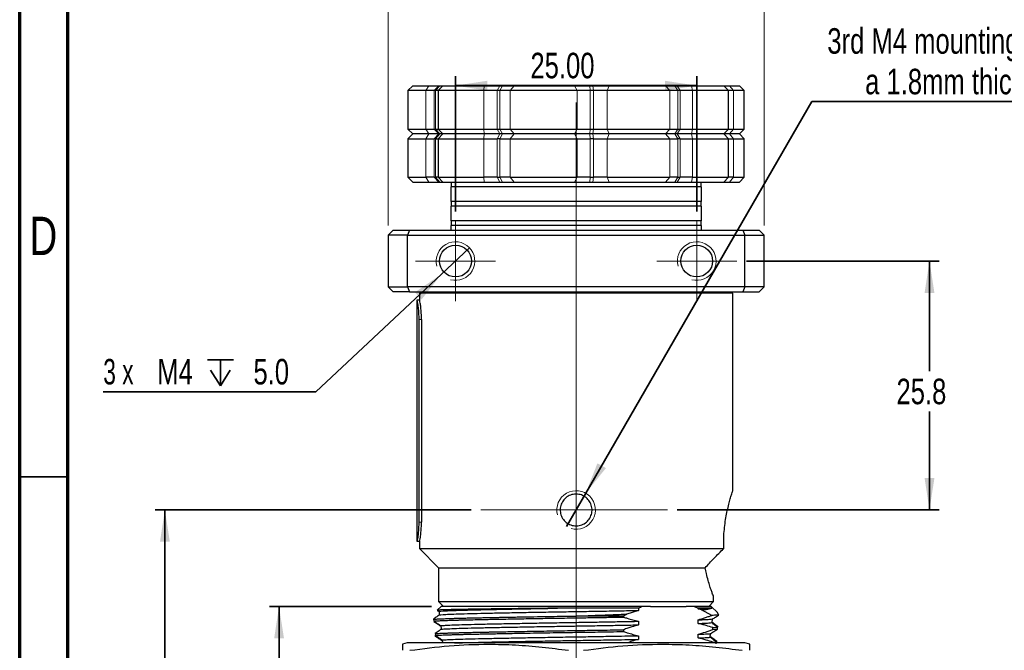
# Model space of a CAD drawing. Header units: millimetres. Extents: x 15 to 415, y 5 to 292.
# Tile 13 of 34: x 15 to 117, y 131 to 196. Entities that reach past the tile are written whole.
import ezdxf

# ---------------------------------------------------------------- set-up
doc = ezdxf.new("R2010")
doc.units = ezdxf.units.MM
doc.linetypes.add('PHANTOM', pattern=[12.7, 6.35, -1.27, 1.27, -1.27, 1.27, -1.27])
doc.layers.add('THICCC', color=7, linetype='Continuous', lineweight=35)
doc.styles.add('SLDTEXTSTYLE0', font='TXT', dxfattribs={"width": 0.75})
doc.styles.add('SLDTEXTSTYLE3', font='TXT', dxfattribs={"width": 0.666667})
doc.dimstyles.new('SLDDIMSTYLE0', dxfattribs={"dimtxt": 2.645833, "dimasz": 3.302, "dimexe": 0, "dimexo": 0.0625, "dimgap": 0.661458, "dimtad": 1, "dimrnd": 1e-09, "dimzin": 12, "dimdsep": 46, "dimtxsty": 'SLDTEXTSTYLE0', "dimsah": 1, "dimcen": 0.09, "dimadec": 0, "dimazin": 3, "dimtfac": 1, "dimtofl": 0, "dimtmove": 0, "dimatfit": 3, "dimfxl": 1, "dimfrac": 2, "dimtolj": 1, "dimtzin": 12, "dimarcsym": 0})
doc.dimstyles.new('SLDDIMSTYLE1', dxfattribs={"dimtxt": 2.645833, "dimasz": 3.302, "dimexe": 0, "dimexo": 0.0625, "dimgap": 0.661458, "dimtad": 0, "dimtih": 1, "dimtoh": 1, "dimrnd": 1e-09, "dimzin": 4, "dimdsep": 46, "dimtxsty": 'SLDTEXTSTYLE0', "dimsah": 1, "dimcen": 0.09, "dimadec": 0, "dimazin": 1, "dimtfac": 1, "dimtofl": 0, "dimtmove": 0, "dimatfit": 3, "dimfxl": 1, "dimfrac": 2, "dimtolj": 1, "dimtzin": 12, "dimarcsym": 0})
doc.dimstyles.new('SLDDIMSTYLE2', dxfattribs={"dimtxt": 2.645833, "dimasz": 3.302, "dimexe": 0, "dimexo": 0.0625, "dimgap": 0.661458, "dimtad": 0, "dimtih": 1, "dimtoh": 1, "dimrnd": 1e-09, "dimzin": 12, "dimdsep": 46, "dimtxsty": 'SLDTEXTSTYLE0', "dimblk1": 'NONE', "dimsah": 1, "dimcen": 0, "dimadec": 0, "dimazin": 3, "dimtfac": 1, "dimtmove": 0, "dimatfit": 3, "dimldrblk": 'NONE', "dimfxl": 1, "dimfrac": 2, "dimtolj": 1, "dimtzin": 12, "dimarcsym": 0})
doc.dimstyles.new('SLDDIMSTYLE4', dxfattribs={"dimtxt": 2.645833, "dimasz": 3.302, "dimexe": 0, "dimexo": 0.0625, "dimgap": 0.661458, "dimtad": 1, "dimrnd": 1e-09, "dimzin": 4, "dimdsep": 46, "dimtxsty": 'SLDTEXTSTYLE0', "dimsah": 1, "dimcen": 0.09, "dimadec": 0, "dimazin": 1, "dimtfac": 1, "dimtofl": 0, "dimtmove": 0, "dimatfit": 3, "dimfxl": 1, "dimfrac": 2, "dimtolj": 1, "dimtzin": 12, "dimarcsym": 0})
doc.dimstyles.new('SLDDIMSTYLE5', dxfattribs={"dimtxt": 2.645833, "dimasz": 3.302, "dimexe": 0, "dimexo": 0.0625, "dimgap": 0.661458, "dimtad": 0, "dimtih": 1, "dimtoh": 1, "dimdec": 1, "dimrnd": 1e-09, "dimzin": 12, "dimdsep": 46, "dimtxsty": 'SLDTEXTSTYLE0', "dimsah": 1, "dimcen": 0.09, "dimadec": 0, "dimazin": 3, "dimtfac": 1, "dimtdec": 1, "dimtofl": 0, "dimtmove": 0, "dimatfit": 3, "dimfxl": 1, "dimfrac": 2, "dimtolj": 1, "dimtzin": 12, "dimarcsym": 0})

# ---------------------------------------------------------------- blocks, each defined once
blk = doc.blocks.new('_D')
at = {"color": 7, "linetype": 'Continuous', "lineweight": 0}
for p, q in [((53.2, 174.57), (53.2, 198.93)), ((92.15, 174.57), (92.15, 198.93)), ((53.2, 197.93), (92.15, 197.93))]:
    blk.add_line(p, q, dxfattribs=at)
at = {"color": 7, "linetype": 'Continuous', "lineweight": 18}
for points in [[(53.2, 197.93), (56.5, 197.42), (56.5, 198.44)], [(92.15, 197.93), (88.85, 198.44), (88.85, 197.42)]]:
    blk.add_solid(points, dxfattribs=at)
at = {"color": 7, "linetype": 'Continuous', "lineweight": 18, "insert": (67.94, 201.34), "char_height": 2.646, "attachment_point": 1, "style": 'SLDTEXTSTYLE0'}
blk.add_mtext('38.95', dxfattribs=at)
blk = doc.blocks.new('_D_1')
at = {"layer": 'THICCC'}
for p, q in [((57.67, 135.07), (40.88, 135.07)), ((41.88, 135.07), (41.88, 115.19)), ((41.88, 92.07), (41.88, 110.99)), ((57.67, 92.07), (40.88, 92.07))]:
    blk.add_line(p, q, dxfattribs=at)
for points in [[(41.88, 135.07), (41.38, 131.77), (42.39, 131.77)], [(41.88, 92.07), (42.39, 95.37), (41.38, 95.37)]]:
    blk.add_solid(points, dxfattribs=at)
at = {"layer": 'THICCC', "insert": (37.49, 114.4), "char_height": 2.646, "attachment_point": 1, "style": 'SLDTEXTSTYLE0'}
blk.add_mtext('43.00', dxfattribs=at)
blk = doc.blocks.new('SW_SYMBOL_HOLE_DEPTH')
at = {"layer": 'THICCC', "color": 0}
for p, q in [((0, 875), (800, 875)), ((400, 875), (400, 75)), ((100, 555), (400, 75)), ((700, 555), (400, 75))]:
    blk.add_line(p, q, dxfattribs=at)
blk = doc.blocks.new('_D_2')
at = {"layer": 'THICCC'}
for p, q in [((61.63, 172.25), (58.71, 169.51)), ((58.71, 169.51), (45.69, 157.32)), ((45.69, 157.32), (23.66, 157.32))]:
    blk.add_line(p, q, dxfattribs=at)
blk.add_solid([(58.71, 169.51), (55.96, 167.63), (56.65, 166.89)], dxfattribs=at)
at = {"layer": 'THICCC', "xscale": 0.0033796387, "yscale": 0.0033796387, "zscale": 0.0033796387}
blk.add_blockref('SW_SYMBOL_HOLE_DEPTH', (34.45, 157.68), dxfattribs=at)
at = {"layer": 'THICCC', "char_height": 2.646, "attachment_point": 1}
for s, insert, style in [('3 x', (23.66, 160.73), 'SLDTEXTSTYLE3'), ('M4', (29.26, 160.73), 'SLDTEXTSTYLE0'), ('5.0', (39.23, 160.73), 'SLDTEXTSTYLE0')]:
    blk.add_mtext(s, dxfattribs=dict(at, insert=insert, style=style))
blk = doc.blocks.new('_None')
blk = doc.blocks.new('_D_3')
at = {"layer": 'THICCC'}
for p, q in [((73.67, 146.8), (97.12, 187.41)), ((97.12, 187.41), (148.86, 187.41)), ((71.67, 143.34), (73.67, 146.8))]:
    blk.add_line(p, q, dxfattribs=at)
blk.add_solid([(73.67, 146.8), (75.76, 149.41), (74.88, 149.91)], dxfattribs=at)
at = {"layer": 'THICCC', "char_height": 2.6458, "attachment_point": 1, "style": 'SLDTEXTSTYLE0'}
for s, insert in [('3rd M4 mounting point needs', (98.71, 195.03)), ('a 1.8mm thick M4 washer', (102.63, 190.82))]:
    blk.add_mtext(s, dxfattribs=dict(at, insert=insert))
blk = doc.blocks.new('_D_5')
at = {"layer": 'THICCC'}
for p, q in [((60.17, 176.03), (60.17, 190.07)), ((85.17, 176.03), (85.17, 190.07)), ((60.17, 189.07), (85.17, 189.07))]:
    blk.add_line(p, q, dxfattribs=at)
for points in [[(60.17, 189.07), (63.48, 188.56), (63.48, 189.58)], [(85.17, 189.07), (81.87, 189.58), (81.87, 188.56)]]:
    blk.add_solid(points, dxfattribs=at)
at = {"layer": 'THICCC', "insert": (67.94, 192.48), "char_height": 2.646, "attachment_point": 1, "style": 'SLDTEXTSTYLE0'}
blk.add_mtext('25.00', dxfattribs=at)
blk = doc.blocks.new('_D_6')
at = {"layer": 'THICCC'}
for p, q in [((90.32, 170.88), (110.3, 170.88)), ((109.3, 170.88), (109.3, 159.47)), ((109.3, 145.07), (109.3, 155.27)), ((83.15, 145.07), (110.3, 145.07))]:
    blk.add_line(p, q, dxfattribs=at)
for points in [[(109.3, 170.88), (108.79, 167.58), (109.81, 167.58)], [(109.3, 145.07), (109.81, 148.37), (108.79, 148.37)]]:
    blk.add_solid(points, dxfattribs=at)
at = {"layer": 'THICCC', "insert": (105.88, 158.68), "char_height": 2.646, "attachment_point": 1, "style": 'SLDTEXTSTYLE0'}
blk.add_mtext('25.8', dxfattribs=at)
blk = doc.blocks.new('_D_7')
at = {"layer": 'THICCC'}
for p, q in [((61.8, 145.07), (29.05, 145.07)), ((30.05, 145.07), (30.05, 119.51)), ((30.05, 92.07), (30.05, 115.3)), ((57.67, 92.07), (29.05, 92.07))]:
    blk.add_line(p, q, dxfattribs=at)
for points in [[(30.05, 145.07), (29.54, 141.77), (30.56, 141.77)], [(30.05, 92.07), (30.56, 95.37), (29.54, 95.37)]]:
    blk.add_solid(points, dxfattribs=at)
at = {"layer": 'THICCC', "insert": (25.65, 118.71), "char_height": 2.646, "attachment_point": 1, "style": 'SLDTEXTSTYLE0'}
blk.add_mtext('53.00', dxfattribs=at)
blk = doc.blocks.new('SW_CENTERMARKSYMBOL_0')
at = {"color": 0, "linetype": 'Continuous', "lineweight": 18}
for p, q in [((0, 2.5), (0, 4.15)), ((0, 0), (0, 2.5)), ((-2.5, 0), (-4.15, 0)), ((0, 0), (-2.5, 0)), ((0, 0), (0, -2.5)), ((0, 0), (2.5, 0)), ((2.5, 0), (4.15, 0)), ((0, -2.5), (0, -4.15))]:
    blk.add_line(p, q, dxfattribs=at)
blk = doc.blocks.new('SW_CENTERMARKSYMBOL_1')
at = {"color": 0, "linetype": 'Continuous', "lineweight": 18}
for p, q in [((0, 2.5), (0, 4.15)), ((0, 0), (0, 2.5)), ((-2.5, 0), (-4.15, 0)), ((0, 0), (-2.5, 0)), ((0, 0), (0, -2.5)), ((0, 0), (2.5, 0)), ((2.5, 0), (4.15, 0)), ((0, -2.5), (0, -4.15))]:
    blk.add_line(p, q, dxfattribs=at)
blk = doc.blocks.new('SW_CENTERMARKSYMBOL_2')
at = {"color": 0, "linetype": 'Continuous', "lineweight": 18}
for p, q in [((0, 2.5), (0, 42.26)), ((0, 0), (0, 2.5)), ((-2.5, 0), (-9.88, 0)), ((0, 0), (-2.5, 0)), ((0, 0), (0, -2.5)), ((0, 0), (2.5, 0)), ((2.5, 0), (9.47, 0)), ((0, -2.5), (0, -69.74))]:
    blk.add_line(p, q, dxfattribs=at)

msp = doc.modelspace()

# ---------------------------------------------------------------- linework, layer by layer
at = {"color": 7, "linetype": 'Continuous', "lineweight": 70}
for p, q in [((15, 5), (15, 292)), ((20, 10), (20, 287))]:
    msp.add_line(p, q, dxfattribs=at)
at = {"color": 7, "linetype": 'Continuous', "lineweight": 25}
for p, q in [((55.739, 189.067), (55.239, 188.567)), ((55.739, 189.067), (57.415, 189.067)), ((57.415, 189.067), (58.434, 189.067)), ((58.863, 189.067), (58.363, 188.567)), ((58.434, 189.067), (58.564, 189.067)), ((58.564, 189.067), (58.863, 189.067)), ((58.863, 189.067), (60.012, 189.067)), ((60.012, 189.067), (63.138, 189.067)), ((63.138, 189.067), (64.751, 189.067)), ((64.751, 189.067), (65.029, 189.067)), ((65.029, 189.067), (66.252, 189.067)), ((66.252, 189.067), (72.503, 189.067)), ((72.503, 189.067), (74.095, 189.067)), ((74.095, 189.067), (74.415, 189.067)), ((74.415, 189.067), (76.086, 189.067)), ((76.086, 189.067), (81.934, 189.067)), ((81.934, 189.067), (82.896, 189.067)), ((82.896, 189.067), (83.135, 189.067)), ((83.135, 189.067), (84.616, 189.067)), ((84.616, 189.067), (87.983, 189.067)), ((88.483, 188.567), (87.983, 189.067)), ((87.983, 189.067), (88.585, 189.067)), ((88.585, 189.067), (89.608, 189.067)), ((90.108, 188.567), (89.608, 189.067)), ((55.239, 188.567), (55.239, 184.567)), ((57.101, 188.567), (55.239, 188.567)), ((57.974, 188.567), (57.101, 188.567)), ((58.108, 188.567), (57.974, 188.567)), ((58.363, 188.567), (58.108, 188.567)), ((58.363, 188.567), (58.363, 184.567)), ((63.113, 188.567), (58.363, 188.567)), ((64.496, 188.567), (63.113, 188.567)), ((64.783, 188.567), (64.496, 188.567)), ((65.831, 188.567), (64.783, 188.567)), ((72.776, 188.567), (65.831, 188.567)), ((74.141, 188.567), (72.776, 188.567)), ((74.471, 188.567), (74.141, 188.567)), ((75.903, 188.567), (74.471, 188.567)), ((82.401, 188.567), (75.903, 188.567)), ((83.226, 188.567), (82.401, 188.567)), ((83.473, 188.567), (83.226, 188.567)), ((84.742, 188.567), (83.473, 188.567)), ((88.483, 188.567), (84.742, 188.567)), ((88.483, 184.567), (88.483, 188.567)), ((88.971, 188.567), (88.483, 188.567)), ((90.108, 188.567), (88.971, 188.567)), ((90.108, 184.567), (90.108, 188.567)), ((55.239, 184.567), (55.739, 184.067)), ((55.239, 184.567), (57.101, 184.567)), ((55.739, 184.067), (55.239, 183.567)), ((57.415, 184.067), (55.739, 184.067)), ((57.101, 184.567), (57.974, 184.567)), ((58.434, 184.067), (57.415, 184.067)), ((57.974, 184.567), (58.108, 184.567)), ((58.108, 184.567), (58.363, 184.567)), ((58.363, 184.567), (58.863, 184.067)), ((58.363, 184.567), (63.113, 184.567)), ((58.863, 184.067), (58.363, 183.567)), ((58.564, 184.067), (58.434, 184.067)), ((58.863, 184.067), (58.564, 184.067)), ((63.138, 184.067), (58.863, 184.067)), ((63.113, 184.567), (64.496, 184.567)), ((64.751, 184.067), (63.138, 184.067)), ((64.496, 184.567), (64.783, 184.567)), ((65.029, 184.067), (64.751, 184.067)), ((64.783, 184.567), (65.831, 184.567)), ((66.252, 184.067), (65.029, 184.067)), ((65.831, 184.567), (72.776, 184.567)), ((72.503, 184.067), (66.252, 184.067)), ((74.095, 184.067), (72.503, 184.067)), ((72.776, 184.567), (74.141, 184.567)), ((74.415, 184.067), (74.095, 184.067)), ((74.141, 184.567), (74.471, 184.567)), ((76.086, 184.067), (74.415, 184.067)), ((74.471, 184.567), (75.903, 184.567)), ((75.903, 184.567), (82.401, 184.567)), ((81.934, 184.067), (76.086, 184.067)), ((82.896, 184.067), (81.934, 184.067)), ((82.401, 184.567), (83.226, 184.567)), ((83.135, 184.067), (82.896, 184.067)), ((84.616, 184.067), (83.135, 184.067)), ((83.226, 184.567), (83.473, 184.567)), ((83.473, 184.567), (84.742, 184.567)), ((87.983, 184.067), (84.616, 184.067)), ((84.742, 184.567), (88.483, 184.567)), ((87.983, 184.067), (88.483, 184.567)), ((88.483, 183.567), (87.983, 184.067)), ((88.585, 184.067), (87.983, 184.067)), ((88.483, 184.567), (88.971, 184.567)), ((89.608, 184.067), (88.585, 184.067)), ((88.971, 184.567), (90.108, 184.567)), ((89.608, 184.067), (90.108, 184.567)), ((90.108, 183.567), (89.608, 184.067)), ((55.239, 183.567), (55.239, 179.567)), ((55.239, 183.567), (57.101, 183.567)), ((57.101, 183.567), (57.974, 183.567)), ((58.108, 183.567), (57.974, 183.567)), ((58.108, 183.567), (58.363, 183.567)), ((58.363, 183.567), (58.363, 179.567)), ((58.363, 183.567), (63.113, 183.567)), ((63.113, 183.567), (64.496, 183.567)), ((64.783, 183.567), (64.496, 183.567)), ((64.783, 183.567), (65.831, 183.567)), ((65.831, 183.567), (72.776, 183.567)), ((72.776, 183.567), (74.141, 183.567)), ((74.471, 183.567), (74.141, 183.567)), ((74.471, 183.567), (75.903, 183.567)), ((75.903, 183.567), (82.401, 183.567)), ((82.401, 183.567), (83.226, 183.567)), ((83.473, 183.567), (83.226, 183.567)), ((83.473, 183.567), (84.742, 183.567)), ((84.742, 183.567), (88.483, 183.567)), ((88.483, 179.567), (88.483, 183.567)), ((88.483, 183.567), (88.971, 183.567)), ((88.971, 183.567), (90.108, 183.567)), ((90.108, 179.567), (90.108, 183.567)), ((55.239, 179.567), (55.739, 179.067)), ((55.239, 179.567), (57.101, 179.567)), ((55.739, 179.067), (57.415, 179.067)), ((57.974, 179.567), (57.101, 179.567)), ((57.415, 179.067), (58.434, 179.067)), ((57.974, 179.567), (58.108, 179.567)), ((58.363, 179.567), (58.108, 179.567)), ((58.363, 179.567), (58.863, 179.067)), ((58.363, 179.567), (63.113, 179.567)), ((58.434, 179.067), (58.564, 179.067)), ((58.564, 179.067), (58.863, 179.067)), ((58.863, 179.067), (63.138, 179.067)), ((59.724, 179.067), (59.724, 178.567)), ((64.496, 179.567), (63.113, 179.567)), ((63.138, 179.067), (64.751, 179.067)), ((64.496, 179.567), (64.783, 179.567)), ((64.751, 179.067), (65.029, 179.067)), ((65.831, 179.567), (64.783, 179.567)), ((65.029, 179.067), (66.252, 179.067)), ((65.831, 179.567), (72.776, 179.567)), ((66.252, 179.067), (72.503, 179.067)), ((72.503, 179.067), (74.095, 179.067)), ((74.141, 179.567), (72.776, 179.567)), ((74.095, 179.067), (74.415, 179.067)), ((74.141, 179.567), (74.471, 179.567)), ((74.415, 179.067), (76.086, 179.067)), ((75.903, 179.567), (74.471, 179.567)), ((75.903, 179.567), (82.401, 179.567)), ((76.086, 179.067), (81.934, 179.067)), ((81.934, 179.067), (82.896, 179.067)), ((83.226, 179.567), (82.401, 179.567)), ((82.896, 179.067), (83.135, 179.067)), ((83.135, 179.067), (84.616, 179.067)), ((83.226, 179.567), (83.473, 179.567)), ((84.742, 179.567), (83.473, 179.567)), ((84.616, 179.067), (87.983, 179.067)), ((84.742, 179.567), (88.483, 179.567)), ((85.624, 178.567), (85.624, 179.067)), ((87.983, 179.067), (88.483, 179.567)), ((87.983, 179.067), (88.585, 179.067)), ((88.971, 179.567), (88.483, 179.567)), ((88.585, 179.067), (89.608, 179.067)), ((88.971, 179.567), (90.108, 179.567)), ((89.608, 179.067), (90.108, 179.567)), ((59.674, 178.567), (59.674, 177.067)), ((62.991, 178.567), (59.674, 178.567)), ((85.674, 178.567), (62.991, 178.567)), ((85.674, 177.067), (85.674, 178.567)), ((62.991, 177.067), (59.674, 177.067)), ((59.674, 176.567), (59.674, 175.067)), ((62.991, 176.567), (59.674, 176.567)), ((59.724, 177.067), (59.724, 176.567)), ((85.674, 177.067), (62.991, 177.067)), ((85.674, 176.567), (62.991, 176.567)), ((85.624, 176.567), (85.624, 177.067)), ((85.674, 175.067), (85.674, 176.567)), ((62.991, 175.067), (59.674, 175.067)), ((59.674, 174.567), (59.674, 174.067)), ((62.991, 174.567), (59.674, 174.567)), ((59.724, 175.067), (59.724, 174.567)), ((85.674, 175.067), (62.991, 175.067)), ((85.674, 174.567), (62.991, 174.567)), ((85.624, 174.567), (85.624, 175.067)), ((85.674, 174.067), (85.674, 174.567)), ((53.199, 173.567), (53.699, 174.067)), ((53.199, 173.567), (53.199, 168.192)), ((55.199, 173.567), (53.199, 173.567)), ((53.699, 174.067), (55.406, 174.067)), ((55.406, 174.067), (55.199, 173.567)), ((55.199, 168.192), (55.199, 173.567)), ((55.199, 173.567), (90.148, 173.567)), ((55.406, 174.067), (89.941, 174.067)), ((89.941, 174.067), (90.148, 173.567)), ((89.941, 174.067), (91.648, 174.067)), ((90.148, 168.192), (90.148, 173.567)), ((90.148, 173.567), (92.148, 173.567)), ((91.648, 174.067), (92.148, 173.567)), ((92.148, 168.192), (92.148, 173.567)), ((53.199, 168.192), (55.199, 168.192)), ((53.699, 167.692), (53.199, 168.192)), ((55.406, 167.692), (53.699, 167.692)), ((55.199, 168.192), (55.406, 167.692)), ((90.148, 168.192), (55.199, 168.192)), ((55.406, 167.692), (89.941, 167.692)), ((56.424, 167.567), (56.424, 166.817)), ((88.924, 167.567), (56.424, 167.567)), ((57.924, 167.692), (57.924, 167.567)), ((87.424, 167.567), (87.424, 167.692)), ((88.924, 147.067), (88.924, 167.567)), ((90.148, 168.192), (89.941, 167.692)), ((89.941, 167.692), (91.648, 167.692)), ((92.148, 168.192), (90.148, 168.192)), ((92.148, 168.192), (91.648, 167.692)), ((56.174, 166.817), (56.174, 141.817)), ((56.189, 166.817), (56.174, 166.817)), ((56.437, 166.817), (56.189, 166.817)), ((56.395, 143.817), (56.395, 164.817)), ((56.642, 164.817), (56.642, 143.817)), ((56.174, 141.817), (56.189, 141.817)), ((56.189, 141.817), (56.437, 141.817)), ((56.424, 141.817), (56.424, 141.067)), ((56.424, 141.067), (58.424, 139.067)), ((56.424, 141.067), (87.973, 141.067)), ((58.424, 139.067), (58.424, 135.567)), ((58.424, 139.067), (86.055, 139.067)), ((86.924, 135.567), (86.924, 136.067)), ((58.674, 135.067), (58.268, 134.662)), ((58.424, 135.567), (58.924, 135.067)), ((58.424, 135.567), (86.924, 135.567)), ((79.597, 135.067), (58.674, 135.067)), ((79.133, 134.879), (79.133, 134.649)), ((80.374, 135.067), (79.597, 135.067)), ((80.374, 135.067), (84.065, 135.067)), ((84.842, 135.067), (84.065, 135.067)), ((85.306, 134.879), (84.842, 135.067)), ((86.674, 135.067), (84.842, 135.067)), ((85.306, 134.798), (85.306, 134.879)), ((85.682, 134.707), (85.306, 134.798)), ((86.424, 135.067), (86.924, 135.567)), ((87.31, 134.431), (86.674, 135.067)), ((57.885, 133.732), (57.915, 133.547)), ((58.486, 134.162), (58.369, 134.095)), ((58.488, 134.532), (58.488, 134.157)), ((77.596, 134.067), (72.674, 134.067)), ((77.939, 134.272), (77.596, 134.067)), ((77.596, 134.067), (77.596, 133.959)), ((79.133, 134.649), (77.939, 134.272)), ((86.733, 134.134), (85.682, 134.707)), ((58.694, 132.701), (58.688, 132.746)), ((79.133, 133.524), (79.133, 133.149)), ((85.306, 133.298), (85.306, 133.673)), ((86.843, 132.863), (87.339, 132.893)), ((86.843, 132.675), (86.843, 132.863)), ((86.843, 132.675), (87.316, 132.704)), ((87.316, 132.704), (87.339, 132.893)), ((87.352, 132.991), (87.34, 132.899)), ((58.078, 132.247), (58.094, 132.061)), ((58.103, 131.948), (58.093, 132.073)), ((77.596, 132.647), (77.596, 132.459)), ((79.133, 132.024), (79.133, 131.649)), ((85.306, 131.798), (85.306, 132.173)), ((86.602, 132.241), (86.596, 132.179)), ((55.174, 131.276), (54.674, 131.142)), ((90.174, 131.276), (55.174, 131.276)), ((58.812, 131.276), (58.81, 131.332)), ((86.843, 131.363), (87.211, 131.384)), ((86.843, 131.276), (86.843, 131.363)), ((87.203, 131.196), (87.211, 131.384)), ((87.216, 131.501), (87.211, 131.389)), ((90.674, 131.142), (90.174, 131.276))]:
    msp.add_line(p, q, dxfattribs=at)
at = {"color": 8, "linetype": 'PHANTOM', "lineweight": 18}
for p, q in [((57.415, 189.067), (57.101, 188.567)), ((58.434, 189.067), (57.974, 188.567)), ((58.564, 189.067), (58.108, 188.567)), ((63.138, 189.067), (63.113, 188.567)), ((64.751, 189.067), (64.496, 188.567)), ((65.029, 189.067), (64.783, 188.567)), ((66.252, 189.067), (65.831, 188.567)), ((72.503, 189.067), (72.776, 188.567)), ((74.095, 189.067), (74.141, 188.567)), ((74.415, 189.067), (74.471, 188.567)), ((76.086, 189.067), (75.903, 188.567)), ((81.934, 189.067), (82.401, 188.567)), ((82.896, 189.067), (83.226, 188.567)), ((83.135, 189.067), (83.473, 188.567)), ((84.616, 189.067), (84.742, 188.567)), ((88.971, 188.567), (88.585, 189.067)), ((57.101, 184.567), (57.101, 188.567)), ((57.974, 188.567), (57.974, 184.567)), ((58.108, 184.567), (58.108, 188.567)), ((63.113, 184.567), (63.113, 188.567)), ((64.496, 188.567), (64.496, 184.567)), ((64.783, 184.567), (64.783, 188.567)), ((65.831, 188.567), (65.831, 184.567)), ((72.776, 184.567), (72.776, 188.567)), ((74.141, 188.567), (74.141, 184.567)), ((74.471, 184.567), (74.471, 188.567)), ((75.903, 188.567), (75.903, 184.567)), ((82.401, 184.567), (82.401, 188.567)), ((83.226, 188.567), (83.226, 184.567)), ((83.473, 184.567), (83.473, 188.567)), ((84.742, 188.567), (84.742, 184.567)), ((88.971, 188.567), (88.971, 184.567)), ((57.101, 184.567), (57.415, 184.067)), ((57.101, 183.567), (57.415, 184.067)), ((57.974, 184.567), (58.434, 184.067)), ((58.434, 184.067), (57.974, 183.567)), ((58.108, 184.567), (58.564, 184.067)), ((58.108, 183.567), (58.564, 184.067)), ((63.113, 184.567), (63.138, 184.067)), ((63.113, 183.567), (63.138, 184.067)), ((64.496, 184.567), (64.751, 184.067)), ((64.751, 184.067), (64.496, 183.567)), ((64.783, 184.567), (65.029, 184.067)), ((64.783, 183.567), (65.029, 184.067)), ((65.831, 184.567), (66.252, 184.067)), ((66.252, 184.067), (65.831, 183.567)), ((72.776, 184.567), (72.503, 184.067)), ((72.776, 183.567), (72.503, 184.067)), ((74.141, 184.567), (74.095, 184.067)), ((74.095, 184.067), (74.141, 183.567)), ((74.471, 184.567), (74.415, 184.067)), ((74.471, 183.567), (74.415, 184.067)), ((75.903, 184.567), (76.086, 184.067)), ((76.086, 184.067), (75.903, 183.567)), ((82.401, 184.567), (81.934, 184.067)), ((82.401, 183.567), (81.934, 184.067)), ((83.226, 184.567), (82.896, 184.067)), ((82.896, 184.067), (83.226, 183.567)), ((83.473, 184.567), (83.135, 184.067)), ((83.473, 183.567), (83.135, 184.067)), ((84.742, 184.567), (84.616, 184.067)), ((84.616, 184.067), (84.742, 183.567)), ((88.585, 184.067), (88.971, 184.567)), ((88.585, 184.067), (88.971, 183.567)), ((57.101, 179.567), (57.101, 183.567)), ((57.974, 183.567), (57.974, 179.567)), ((58.108, 179.567), (58.108, 183.567)), ((63.113, 179.567), (63.113, 183.567)), ((64.496, 183.567), (64.496, 179.567)), ((64.783, 179.567), (64.783, 183.567)), ((65.831, 183.567), (65.831, 179.567)), ((72.776, 179.567), (72.776, 183.567)), ((74.141, 183.567), (74.141, 179.567)), ((74.471, 179.567), (74.471, 183.567)), ((75.903, 183.567), (75.903, 179.567)), ((82.401, 179.567), (82.401, 183.567)), ((83.226, 183.567), (83.226, 179.567)), ((83.473, 179.567), (83.473, 183.567)), ((84.742, 183.567), (84.742, 179.567)), ((88.971, 183.567), (88.971, 179.567)), ((57.415, 179.067), (57.101, 179.567)), ((57.974, 179.567), (58.434, 179.067)), ((58.564, 179.067), (58.108, 179.567)), ((63.138, 179.067), (63.113, 179.567)), ((64.496, 179.567), (64.751, 179.067)), ((65.029, 179.067), (64.783, 179.567)), ((65.831, 179.567), (66.252, 179.067)), ((72.503, 179.067), (72.776, 179.567)), ((74.141, 179.567), (74.095, 179.067)), ((74.415, 179.067), (74.471, 179.567)), ((75.903, 179.567), (76.086, 179.067)), ((81.934, 179.067), (82.401, 179.567)), ((83.226, 179.567), (82.896, 179.067)), ((83.135, 179.067), (83.473, 179.567)), ((84.742, 179.567), (84.616, 179.067)), ((88.971, 179.567), (88.585, 179.067)), ((56.395, 164.817), (56.642, 164.817)), ((56.642, 143.817), (56.395, 143.817))]:
    msp.add_line(p, q, dxfattribs=at)
at = {"color": 7, "linetype": 'Continuous', "lineweight": 35}
for p, q in [((15, 148.5), (20, 148.5)), ((20, 148.5), (15, 148.5))]:
    msp.add_line(p, q, dxfattribs=at)
at = {"color": 7, "linetype": 'Continuous', "lineweight": 25}
for centre in [(60.174, 170.88), (85.174, 170.88)]:
    msp.add_circle(centre, 1.65, dxfattribs=at)
at = {"color": 7, "linetype": 'Continuous', "lineweight": 0}
for centre in [(60.174, 170.88), (85.174, 170.88), (72.674, 145.067)]:
    msp.add_arc(centre, 2, 255, 195, dxfattribs=at)
at = {"color": 7, "linetype": 'Continuous', "lineweight": 25}
for points, knots in [([(56.395, 164.817), (56.392, 165.042), (56.384, 165.492), (56.331, 166.091), (56.268, 166.543), (56.215, 166.783), (56.196, 166.807), (56.189, 166.817)], [0, 0, 0, 0, 0.2143498, 0.428703, 0.6429152, 0.8565805, 1, 1, 1, 1]), ([(56.642, 164.817), (56.638, 165.042), (56.631, 165.492), (56.578, 166.091), (56.515, 166.543), (56.463, 166.783), (56.444, 166.807), (56.437, 166.817)], [0, 0, 0, 0, 0.21433905, 0.42868165, 0.64287884, 0.85651237, 1, 1, 1, 1]), ([(87.973, 141.067), (87.968, 141.359), (87.958, 141.951), (88.009, 142.828), (88.102, 143.675), (88.23, 144.464), (88.383, 145.189), (88.543, 145.826), (88.696, 146.36), (88.82, 146.758), (88.907, 147.018), (88.918, 147.051), (88.924, 147.067)], [0, 0, 0, 0, 0.0950624, 0.1929633, 0.2880077, 0.3856607, 0.4836464, 0.5842439, 0.6862655, 0.7913527, 0.8939425, 1, 1, 1, 1]), ([(72.674, 146.717), (72.859, 146.699), (73.229, 146.663), (73.721, 146.38), (74.097, 145.963), (74.313, 145.44), (74.344, 144.877), (74.188, 144.337), (73.862, 143.878), (73.403, 143.552), (72.98, 143.431), (72.55, 143.407), (72.118, 143.48), (71.626, 143.752), (71.25, 144.172), (71.034, 144.694), (71.003, 145.257), (71.159, 145.798), (71.485, 146.257), (71.945, 146.582), (72.367, 146.707), (72.613, 146.715), (72.674, 146.717)], [0, 0, 0, 0, 0.0534979, 0.1069892, 0.1606523, 0.2144311, 0.2680221, 0.3214145, 0.3749075, 0.4286427, 0.4823851, 0.5, 0.5534979, 0.6069892, 0.6606523, 0.7144311, 0.7680221, 0.8214145, 0.8749075, 0.9286427, 0.9823851, 1, 1, 1, 1]), ([(56.189, 141.817), (56.201, 141.839), (56.226, 141.883), (56.289, 142.225), (56.351, 142.729), (56.39, 143.292), (56.394, 143.667), (56.395, 143.817)], [0, 0, 0, 0, 0.21425, 0.4285451, 0.642023, 0.8558589, 1, 1, 1, 1]), ([(56.437, 141.817), (56.449, 141.839), (56.473, 141.883), (56.536, 142.225), (56.597, 142.729), (56.636, 143.292), (56.64, 143.667), (56.642, 143.817)], [0, 0, 0, 0, 0.2142362, 0.4285189, 0.6419593, 0.8557683, 1, 1, 1, 1]), ([(86.055, 139.067), (86.353, 139.398), (86.957, 140.068), (87.631, 140.731), (87.973, 141.067)], [0, 0, 0, 0, 0.49353311, 1, 1, 1, 1]), ([(86.924, 136.067), (86.918, 136.081), (86.908, 136.108), (86.824, 136.329), (86.698, 136.675), (86.539, 137.148), (86.359, 137.747), (86.19, 138.395), (86.095, 138.866), (86.055, 139.067)], [0, 0, 0, 0, 0.143546, 0.2914341, 0.4349341, 0.5822987, 0.731627, 0.8849476, 1, 1, 1, 1]), ([(70.732, 134.879), (70.075, 134.872), (68.76, 134.858), (66.859, 134.836), (65.309, 134.817), (64.091, 134.801), (63.158, 134.789), (62.284, 134.777), (61.482, 134.764), (60.765, 134.752), (60.129, 134.739), (59.576, 134.726), (59.114, 134.713), (58.752, 134.7), (58.482, 134.687), (58.324, 134.674), (58.255, 134.666), (58.268, 134.662), (58.268, 134.662)], [0, 0, 0, 0, 0.0974658, 0.1949317, 0.2943867, 0.3521026, 0.4098184, 0.4692052, 0.5285928, 0.5864618, 0.6443309, 0.7038612, 0.7633915, 0.8215906, 0.8797897, 0.9396797, 0.9995697, 1, 1, 1, 1]), ([(58.512, 134.532), (58.508, 134.54), (58.498, 134.559), (58.834, 134.592), (59.487, 134.629), (60.453, 134.666), (61.684, 134.702), (63.153, 134.735), (64.836, 134.771), (66.717, 134.808), (68.698, 134.844), (70.069, 134.868), (70.732, 134.879)], [0, 0, 0, 0, 0.0726125, 0.175948, 0.2805133, 0.3851168, 0.4885644, 0.5901111, 0.6930138, 0.797405, 0.9021051, 1, 1, 1, 1]), ([(79.133, 134.879), (78.459, 134.879), (77.439, 134.879), (75.991, 134.879), (74.575, 134.879), (72.809, 134.879), (71.429, 134.879), (70.732, 134.879)], [0, 0, 0, 0, 0.2566666, 0.3883887, 0.5201107, 0.7574759, 1, 1, 1, 1]), ([(79.597, 135.067), (79.51, 135.034), (79.354, 134.974), (79.2, 134.908), (79.133, 134.879)], [0, 0, 0, 0, 0.5640193, 1, 1, 1, 1]), ([(86.728, 134.879), (86.69, 134.879), (86.576, 134.879), (86.266, 134.879), (85.814, 134.879), (85.45, 134.879), (85.306, 134.879)], [0, 0, 0, 0, 0.1577152, 0.4734781, 0.7928514, 1, 1, 1, 1]), ([(85.306, 134.798), (85.532, 134.807), (85.983, 134.825), (86.46, 134.853), (86.639, 134.87), (86.728, 134.879)], [0, 0, 0, 0, 0.3346288, 0.6686538, 1, 1, 1, 1]), ([(85.682, 134.707), (85.841, 134.725), (86.162, 134.761), (86.528, 134.818), (86.657, 134.858), (86.728, 134.879)], [0, 0, 0, 0, 0.3093172, 0.6213212, 1, 1, 1, 1]), ([(58.371, 134.092), (58.37, 134.094), (58.369, 134.101), (58.256, 134.019), (58.089, 133.891), (57.953, 133.785), (57.885, 133.732)], [0, 0, 0, 0, 0.1784799, 0.5129015, 0.7552957, 1, 1, 1, 1]), ([(57.885, 133.732), (57.931, 133.736), (58.023, 133.744), (58.208, 133.756), (58.427, 133.768), (58.684, 133.78), (58.976, 133.793), (59.303, 133.805), (59.637, 133.817), (59.99, 133.828), (60.379, 133.839), (60.843, 133.851), (61.26, 133.862), (61.587, 133.869), (61.808, 133.874), (62.035, 133.879), (62.266, 133.884), (62.502, 133.889), (62.742, 133.894), (63.008, 133.899), (63.348, 133.906), (63.818, 133.916), (64.349, 133.926), (64.907, 133.937), (65.454, 133.947), (66.075, 133.958), (66.774, 133.971), (67.759, 133.988), (68.974, 134.009), (70.346, 134.031), (71.564, 134.05), (72.323, 134.062), (72.674, 134.067)], [0, 0, 0, 0, 0.0360167, 0.0720334, 0.1080501, 0.1440669, 0.1800838, 0.2161007, 0.2521176, 0.2802898, 0.313751, 0.3525006, 0.3917313, 0.4071468, 0.4225622, 0.4379777, 0.4533931, 0.4688086, 0.484224, 0.4996394, 0.5187755, 0.5470004, 0.5843128, 0.6110645, 0.6410879, 0.6743829, 0.7109493, 0.7507869, 0.8254057, 0.8918156, 0.9500143, 1, 1, 1, 1]), ([(57.915, 133.547), (57.951, 133.55), (58.042, 133.558), (58.196, 133.568), (58.367, 133.577), (58.52, 133.585), (58.707, 133.594), (58.931, 133.604), (59.288, 133.617), (59.791, 133.634), (60.297, 133.649), (60.625, 133.658), (60.769, 133.662), (60.911, 133.666), (61.052, 133.669), (61.19, 133.672), (61.326, 133.676), (61.74, 133.685), (62.404, 133.7), (63.289, 133.718), (63.973, 133.731), (64.643, 133.744), (65.387, 133.758), (66.305, 133.775), (67.253, 133.792), (68.55, 133.814), (70.209, 133.842), (71.843, 133.867), (73.062, 133.886), (73.917, 133.899), (74.834, 133.913), (75.77, 133.929), (76.706, 133.944), (77.292, 133.954), (77.596, 133.959)], [0, 0, 0, 0, 0.0217633, 0.0555389, 0.0724149, 0.0912132, 0.1119337, 0.1345764, 0.1591412, 0.2105321, 0.2563152, 0.2658242, 0.2750504, 0.2839937, 0.2926542, 0.3010318, 0.3091266, 0.3169385, 0.3738769, 0.4188198, 0.4517623, 0.4727008, 0.5125177, 0.5523347, 0.5921518, 0.6319689, 0.7114502, 0.7892175, 0.8216133, 0.8527655, 0.8884134, 0.9285566, 0.9629165, 1, 1, 1, 1]), ([(58.278, 134.653), (58.302, 134.639), (58.372, 134.599), (58.442, 134.558), (58.488, 134.531)], [0, 0, 0, 0, 0.3417504, 1, 1, 1, 1]), ([(58.518, 134.162), (58.516, 134.169), (58.512, 134.186), (58.836, 134.217), (59.487, 134.254), (60.454, 134.291), (61.684, 134.327), (63.153, 134.36), (64.837, 134.396), (66.716, 134.433), (68.738, 134.47), (70.833, 134.506), (72.953, 134.54), (75.067, 134.575), (77.162, 134.612), (78.474, 134.637), (79.133, 134.649)], [0, 0, 0, 0, 0.039345, 0.1130381, 0.1876082, 0.2622056, 0.3359788, 0.4083962, 0.4817807, 0.5562267, 0.630893, 0.7049232, 0.7775403, 0.850577, 0.9248564, 1, 1, 1, 1]), ([(72.674, 134.067), (73.337, 134.091), (74.568, 134.136), (76.336, 134.205), (77.403, 134.25), (77.939, 134.272)], [0, 0, 0, 0, 0.3679564, 0.6818473, 1, 1, 1, 1]), ([(77.596, 133.959), (77.723, 133.918), (78.041, 133.814), (78.553, 133.664), (78.94, 133.571), (79.133, 133.524)], [0, 0, 0, 0, 0.2498053, 0.6247591, 1, 1, 1, 1]), ([(85.306, 133.673), (85.563, 133.747), (85.95, 133.86), (86.424, 134.022), (86.642, 134.101), (86.733, 134.134)], [0, 0, 0, 0, 0.538447, 0.80797295, 1, 1, 1, 1]), ([(85.306, 133.673), (85.496, 133.68), (85.992, 133.7), (86.555, 133.733), (86.73, 133.756), (86.817, 133.768)], [0, 0, 0, 0, 0.2386343, 0.6216568, 1, 1, 1, 1]), ([(87.461, 134.168), (87.395, 134.163), (87.245, 134.152), (86.918, 134.141), (86.733, 134.134)], [0, 0, 0, 0, 0.4341092, 1, 1, 1, 1]), ([(86.75, 133.382), (86.757, 133.419), (86.772, 133.513), (86.795, 133.646), (86.809, 133.727), (86.817, 133.768)], [0, 0, 0, 0, 0.24776802, 0.62219585, 1, 1, 1, 1]), ([(86.817, 133.768), (86.916, 133.829), (87.082, 133.931), (87.302, 134.069), (87.418, 134.141), (87.461, 134.168)], [0, 0, 0, 0, 0.4836065, 0.8086403, 1, 1, 1, 1]), ([(87.461, 134.168), (87.421, 134.234), (87.342, 134.367), (87.294, 134.45), (87.304, 134.432), (87.307, 134.428)], [0, 0, 0, 0, 0.4261517, 0.8613218, 1, 1, 1, 1]), ([(57.915, 133.547), (57.976, 133.507), (58.098, 133.427), (58.341, 133.268), (58.523, 133.15), (58.644, 133.071)], [0, 0, 0, 0, 0.2499952, 0.4999905, 1, 1, 1, 1]), ([(58.655, 133), (58.534, 133.077), (58.352, 133.191), (58.11, 133.345), (57.989, 133.423), (57.929, 133.462)], [0, 0, 0, 0, 0.4999874, 0.7499925, 1, 1, 1, 1]), ([(58.694, 132.701), (58.621, 132.647), (58.489, 132.551), (58.281, 132.397), (58.146, 132.297), (58.078, 132.247)], [0, 0, 0, 0, 0.386722, 0.6931122, 1, 1, 1, 1]), ([(58.644, 133.071), (58.732, 133.079), (58.907, 133.096), (59.426, 133.125), (60.232, 133.158), (61.413, 133.195), (62.834, 133.229), (64.476, 133.263), (66.318, 133.3), (68.317, 133.337), (70.402, 133.374), (72.38, 133.406), (74.216, 133.436), (75.902, 133.465), (77.563, 133.495), (78.609, 133.514), (79.133, 133.524)], [0, 0, 0, 0, 0.0544585, 0.1093125, 0.1896518, 0.2692885, 0.3474007, 0.4260265, 0.505972, 0.586343, 0.6662161, 0.7447018, 0.807364, 0.8710958, 0.9354651, 1, 1, 1, 1]), ([(58.644, 133.071), (58.651, 133.025), (58.663, 132.944), (58.679, 132.82), (58.689, 132.741), (58.694, 132.701)], [0, 0, 0, 0, 0.3882455, 0.6938353, 1, 1, 1, 1]), ([(58.694, 132.701), (58.78, 132.709), (58.953, 132.723), (59.448, 132.751), (60.232, 132.783), (61.413, 132.82), (62.834, 132.854), (64.476, 132.888), (66.318, 132.925), (68.317, 132.962), (70.402, 132.999), (72.38, 133.031), (74.216, 133.061), (75.902, 133.09), (77.563, 133.12), (78.609, 133.139), (79.133, 133.149)], [0, 0, 0, 0, 0.0493062, 0.0989072, 0.1801851, 0.2607522, 0.3397769, 0.4193212, 0.5002007, 0.5815105, 0.6623167, 0.7417194, 0.8051136, 0.86959, 0.9347112, 1, 1, 1, 1]), ([(79.133, 133.149), (78.903, 133.083), (78.53, 132.975), (78.019, 132.803), (77.737, 132.699), (77.596, 132.647)], [0, 0, 0, 0, 0.4464554, 0.7231816, 1, 1, 1, 1]), ([(85.306, 133.298), (85.496, 133.305), (85.945, 133.323), (86.459, 133.352), (86.654, 133.372), (86.75, 133.382)], [0, 0, 0, 0, 0.2700264, 0.6366455, 1, 1, 1, 1]), ([(86.843, 132.863), (86.614, 132.937), (86.245, 133.056), (85.732, 133.197), (85.448, 133.264), (85.306, 133.298)], [0, 0, 0, 0, 0.4493099, 0.7245956, 1, 1, 1, 1]), ([(85.306, 132.173), (85.563, 132.247), (85.95, 132.36), (86.461, 132.534), (86.716, 132.628), (86.843, 132.675)], [0, 0, 0, 0, 0.4996858, 0.7498094, 1, 1, 1, 1]), ([(86.602, 132.241), (86.721, 132.318), (86.9, 132.433), (87.138, 132.587), (87.257, 132.665), (87.316, 132.704)], [0, 0, 0, 0, 0.4999946, 0.7499967, 1, 1, 1, 1]), ([(87.339, 132.893), (87.267, 132.951), (87.117, 133.074), (86.916, 133.241), (86.806, 133.335), (86.75, 133.382)], [0, 0, 0, 0, 0.3156881, 0.6567443, 1, 1, 1, 1]), ([(86.76, 133.439), (86.811, 133.401), (86.918, 133.321), (87.117, 133.169), (87.273, 133.051), (87.352, 132.991)], [0, 0, 0, 0, 0.3152103, 0.6567052, 1, 1, 1, 1]), ([(58.078, 132.247), (58.148, 132.252), (58.288, 132.261), (58.556, 132.275), (58.867, 132.288), (59.223, 132.302), (59.622, 132.316), (59.965, 132.327), (60.231, 132.335), (60.407, 132.34), (60.603, 132.345), (60.819, 132.351), (61.058, 132.357), (61.319, 132.363), (61.735, 132.373), (62.255, 132.384), (62.819, 132.396), (63.172, 132.403), (63.344, 132.406), (63.394, 132.407), (63.412, 132.408), (63.543, 132.41), (63.838, 132.416), (64.352, 132.426), (65.01, 132.439), (65.825, 132.454), (66.798, 132.471), (67.972, 132.492), (69.259, 132.513), (70.56, 132.535), (71.736, 132.553), (72.805, 132.569), (73.863, 132.586), (74.995, 132.603), (76.266, 132.624), (77.137, 132.639), (77.596, 132.647)], [0, 0, 0, 0, 0.03391231, 0.06782463, 0.10173699, 0.13564936, 0.16956176, 0.20347419, 0.21491147, 0.22730619, 0.24065835, 0.25496793, 0.27023493, 0.28645933, 0.30364113, 0.34506798, 0.37537658, 0.39456431, 0.39998733, 0.40165604, 0.4022297, 0.40262955, 0.42158465, 0.44660049, 0.47767644, 0.5148117, 0.55800532, 0.60625871, 0.66502233, 0.71770364, 0.7643013, 0.80621786, 0.84549192, 0.89088111, 0.94238425, 1, 1, 1, 1]), ([(58.094, 132.061), (58.165, 132.065), (58.307, 132.074), (58.577, 132.088), (58.89, 132.102), (59.247, 132.116), (59.647, 132.129), (59.991, 132.14), (60.257, 132.148), (60.433, 132.153), (60.629, 132.158), (60.845, 132.164), (61.083, 132.17), (61.344, 132.176), (61.75, 132.186), (62.257, 132.197), (62.809, 132.208), (63.164, 132.215), (63.345, 132.219), (63.408, 132.22), (63.554, 132.223), (63.854, 132.229), (64.364, 132.239), (65.018, 132.251), (65.829, 132.266), (66.8, 132.284), (67.971, 132.304), (69.255, 132.326), (70.551, 132.347), (71.723, 132.365), (72.791, 132.382), (73.851, 132.398), (74.987, 132.416), (76.263, 132.437), (77.136, 132.451), (77.596, 132.459)], [0, 0, 0, 0, 0.0338588, 0.0677177, 0.1015765, 0.1354354, 0.1692943, 0.2031532, 0.214595, 0.2269835, 0.2403188, 0.2546006, 0.2698292, 0.2860044, 0.3031263, 0.3429988, 0.3727652, 0.3924234, 0.3984615, 0.4005327, 0.401972, 0.4207505, 0.4456277, 0.4766029, 0.5136752, 0.5568439, 0.6052128, 0.663892, 0.7165376, 0.7631484, 0.8049522, 0.8445676, 0.8902815, 0.9420927, 1, 1, 1, 1]), ([(58.094, 132.061), (58.153, 132.021), (58.27, 131.941), (58.505, 131.782), (58.68, 131.664), (58.797, 131.585)], [0, 0, 0, 0, 0.2499909, 0.4999819, 1, 1, 1, 1]), ([(58.803, 131.486), (58.686, 131.563), (58.512, 131.678), (58.278, 131.832), (58.161, 131.91), (58.103, 131.948)], [0, 0, 0, 0, 0.4999772, 0.7499864, 1, 1, 1, 1]), ([(58.797, 131.585), (58.961, 131.597), (59.289, 131.619), (60.114, 131.654), (61.187, 131.688), (62.526, 131.722), (64.123, 131.756), (65.927, 131.793), (67.899, 131.83), (69.972, 131.867), (72.086, 131.902), (74.207, 131.936), (76.099, 131.968), (77.752, 131.998), (78.672, 132.016), (79.133, 132.024)], [0, 0, 0, 0, 0.0762296, 0.1526886, 0.2286313, 0.3096554, 0.3904831, 0.4728469, 0.5558434, 0.6385198, 0.7199453, 0.8004829, 0.882577, 0.9412448, 1, 1, 1, 1]), ([(77.596, 132.459), (77.723, 132.418), (78.041, 132.314), (78.553, 132.164), (78.94, 132.071), (79.133, 132.024)], [0, 0, 0, 0, 0.24980533, 0.6247591, 1, 1, 1, 1]), ([(85.306, 132.173), (85.589, 132.184), (86.153, 132.207), (86.453, 132.23), (86.602, 132.241)], [0, 0, 0, 0, 0.5010665, 1, 1, 1, 1]), ([(85.306, 131.798), (85.578, 131.809), (86.12, 131.831), (86.42, 131.853), (86.569, 131.863)], [0, 0, 0, 0, 0.5009219, 1, 1, 1, 1]), ([(86.843, 131.363), (86.614, 131.437), (86.245, 131.556), (85.732, 131.697), (85.448, 131.764), (85.306, 131.798)], [0, 0, 0, 0, 0.4493099, 0.7245956, 1, 1, 1, 1]), ([(86.569, 131.863), (86.572, 131.896), (86.578, 131.976), (86.589, 132.102), (86.598, 132.195), (86.602, 132.241)], [0, 0, 0, 0, 0.2494966, 0.6244002, 1, 1, 1, 1]), ([(87.211, 131.384), (87.115, 131.455), (86.957, 131.573), (86.744, 131.732), (86.627, 131.82), (86.569, 131.863)], [0, 0, 0, 0, 0.4311629, 0.7154664, 1, 1, 1, 1]), ([(86.577, 131.958), (86.665, 131.895), (86.812, 131.79), (87.027, 131.636), (87.153, 131.546), (87.216, 131.501)], [0, 0, 0, 0, 0.4310959, 0.7154622, 1, 1, 1, 1]), ([(54.674, 131.14), (54.674, 131.125), (54.674, 131.096), (54.674, 130.876), (54.674, 130.633), (54.674, 130.512)], [0, 0, 0, 0, 0.327738, 0.6639214, 1, 1, 1, 1]), ([(55.452, 130.512), (56.807, 130.685), (59.516, 131.03), (63.167, 131.179), (66.376, 131.091), (69.142, 130.878), (70.977, 130.634), (71.895, 130.512)], [0, 0, 0, 0, 0.2479533, 0.4958454, 0.6638497, 0.8319511, 1, 1, 1, 1]), ([(58.797, 131.585), (58.8, 131.524), (58.806, 131.431), (58.81, 131.327), (58.812, 131.286), (58.813, 131.276)], [0, 0, 0, 0, 0.6010278, 0.9022858, 1, 1, 1, 1]), ([(60.083, 131.276), (60.111, 131.277), (60.401, 131.289), (61.211, 131.313), (62.521, 131.347), (64.125, 131.381), (65.926, 131.418), (67.899, 131.455), (69.972, 131.492), (72.086, 131.527), (74.207, 131.561), (76.099, 131.593), (77.752, 131.623), (78.672, 131.641), (79.133, 131.649)], [0, 0, 0, 0, 0.0092721, 0.0968828, 0.1917457, 0.2863786, 0.38281, 0.4799822, 0.5767796, 0.6721124, 0.7664058, 0.8625214, 0.9312095, 1, 1, 1, 1]), ([(73.452, 130.512), (74.807, 130.685), (77.516, 131.03), (81.167, 131.179), (84.376, 131.091), (87.142, 130.878), (88.977, 130.634), (89.895, 130.512)], [0, 0, 0, 0, 0.2479533, 0.4958454, 0.6638497, 0.8319511, 1, 1, 1, 1]), ([(79.133, 131.649), (78.903, 131.583), (78.53, 131.475), (78.137, 131.344), (77.973, 131.284), (77.95, 131.276)], [0, 0, 0, 0, 0.5811067, 0.9412938, 1, 1, 1, 1]), ([(90.674, 130.512), (90.674, 130.68), (90.674, 131.015), (90.674, 131.178), (90.674, 131.14), (90.674, 131.14)], [0, 0, 0, 0, 0.4959351, 0.9917478, 1, 1, 1, 1])]:
    msp.add_open_spline(points, degree=3, knots=knots, dxfattribs=at)

# ---------------------------------------------------------------- block references
at = {"color": 7, "linetype": 'Continuous', "lineweight": 0}
for name, p in [('SW_CENTERMARKSYMBOL_2', (72.674, 145.067)), ('SW_CENTERMARKSYMBOL_0', (60.174, 170.88)), ('SW_CENTERMARKSYMBOL_1', (85.174, 170.88))]:
    msp.add_blockref(name, p, dxfattribs=at)

# ---------------------------------------------------------------- texts
at = {"color": 7, "linetype": 'Continuous', "lineweight": 0, "insert": (17.453, 175.476), "char_height": 3.969, "attachment_point": 2, "style": 'SLDTEXTSTYLE0'}
msp.add_mtext('D', dxfattribs=at)

# ---------------------------------------------------------------- dimensions: what is measured, and where the dimension line sits
at = {"color": 7, "linetype": 'Continuous', "lineweight": 18}
dim = msp.add_linear_dim(base=(92.148, 197.93), p1=(53.199, 173.567), p2=(92.148, 173.567), dimstyle='SLDDIMSTYLE0', dxfattribs=at)
dim.commit()
dim.dimension.update_dxf_attribs({"geometry": '_D', "text_midpoint": (72.335, 197.93), "dimtype": 160})
at = {"layer": 'THICCC'}
for p1, p2, text, picture, middle in [((71.674, 143.335), (73.674, 146.799), '3rd M4 mounting point needs\\P a 1.8mm thick M4 washer', '_D_3', (123.785, 191.615)), ((61.634, 172.247), (58.714, 169.513), '3 x M4{\\fGDT;x} 5.0', '_D_2', (33.877, 159.469))]:
    dim = msp.add_diameter_dim_2p(p1=p1, p2=p2, text=text, dimstyle='SLDDIMSTYLE2', override={"dimpost": '<>'}, dxfattribs=at)
    dim.commit()
    dim.dimension.update_dxf_attribs({"geometry": picture, "text_midpoint": middle, "dimtype": 163})
dim = msp.add_linear_dim(base=(85.174, 189.067), p1=(60.174, 175.03), p2=(85.174, 175.03), dimstyle='SLDDIMSTYLE4', dxfattribs=at)
dim.commit()
dim.dimension.update_dxf_attribs({"geometry": '_D_5', "text_midpoint": (72.335, 189.067), "dimtype": 160})
for base, p1, p2, dimstyle, picture, middle in [((109.297, 145.067), (89.324, 170.88), (82.145, 145.067), 'SLDDIMSTYLE5', '_D_6', (109.297, 157.367)), ((30.05, 145.067), (58.674, 92.067), (62.798, 145.067), 'SLDDIMSTYLE1', '_D_7', (30.05, 117.403)), ((41.883, 135.067), (58.674, 92.067), (58.674, 135.067), 'SLDDIMSTYLE1', '_D_1', (41.883, 113.089))]:
    dim = msp.add_linear_dim(base=base, p1=p1, p2=p2, angle=90, dimstyle=dimstyle, dxfattribs=at)
    dim.commit()
    dim.dimension.update_dxf_attribs({"geometry": picture, "text_midpoint": middle, "dimtype": 160})

doc.saveas('drawing.dxf')
